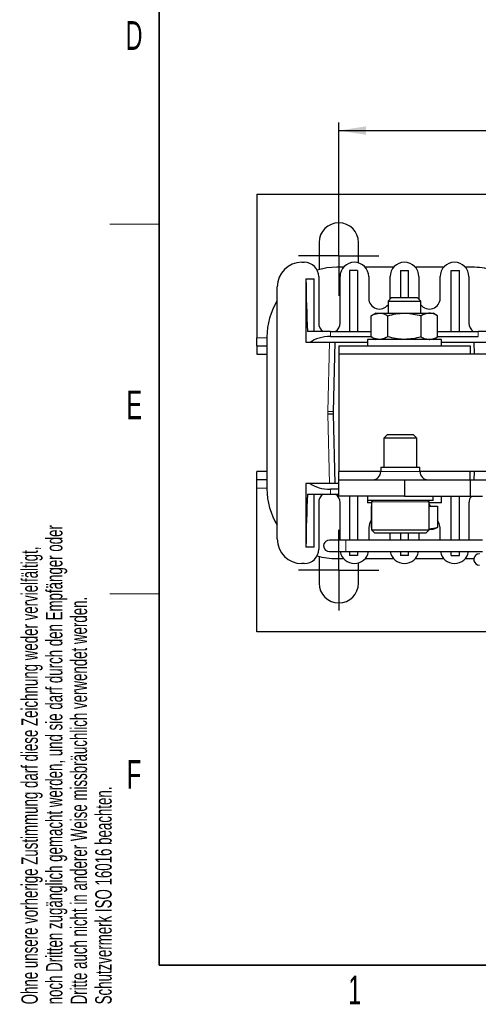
# Model space of a CAD drawing. Header units: millimetres. Extents: x 5 to 418, y 2 to 292.
# Tile 1 of 32: x 9 to 65, y 7 to 127. Entities that reach past the tile are written whole.
import ezdxf

# ---------------------------------------------------------------- set-up
doc = ezdxf.new("R2010")
doc.units = ezdxf.units.MM
doc.layers.add('SLD-0', color=7, linetype='Continuous')
doc.styles.add('SLDTEXTSTYLE0', font='TXT', dxfattribs={"width": 0.605})
doc.dimstyles.new('SLDDIMSTYLE0', dxfattribs={"dimtxt": 3.5, "dimasz": 3.302, "dimexe": 0, "dimexo": 0.0625, "dimgap": 0.875, "dimtad": 1, "dimrnd": 1e-09, "dimzin": 12, "dimdsep": 46, "dimtxsty": 'SLDTEXTSTYLE0', "dimsah": 1, "dimcen": 0.09, "dimadec": 0, "dimazin": 3, "dimtfac": 1, "dimtofl": 0, "dimtmove": 0, "dimatfit": 3, "dimfxl": 1, "dimfrac": 2, "dimtolj": 1, "dimtzin": 12, "dimarcsym": 0})

# ---------------------------------------------------------------- blocks, each defined once
blk = doc.blocks.new('SW_NOTE_0_1')
at = {"layer": 'SLD-0', "color": 0, "char_height": 2, "attachment_point": 1, "rotation": 90, "style": 'SLDTEXTSTYLE0'}
for s, insert in [('noch Dritten zugänglich gemacht werden, und sie darf durch den Empfänger oder', (0.42, 0)), ('Ohne unsere vorherige Zustimmung darf diese Zeichnung weder vervielfältigt,', (-2.58, 0)), ('Dritte auch nicht in anderer Weise missbräuchlich verwendet werden.', (3.42, 0)), ('Schutzvermerk ISO 16016 beachten.', (6.42, 0))]:
    blk.add_mtext(s, dxfattribs=dict(at, insert=insert))
blk = doc.blocks.new('_D_4')
at = {"layer": 'SLD-0'}
for p, q in [((47.9, 103.33), (47.9, 114.67)), ((127.9, 103.33), (127.9, 114.67)), ((47.9, 113.67), (127.9, 113.67))]:
    blk.add_line(p, q, dxfattribs=at)
for points in [[(47.9, 113.67), (51.2, 113.16), (51.2, 114.18)], [(127.9, 113.67), (124.6, 114.18), (124.6, 113.16)]]:
    blk.add_solid(points, dxfattribs=at)
at = {"layer": 'SLD-0', "insert": (85.23, 118.18), "char_height": 3.5, "attachment_point": 1, "style": 'SLDTEXTSTYLE0'}
blk.add_mtext('80', dxfattribs=at)
blk = doc.blocks.new('SW_CENTERMARKSYMBOL_0')
at = {"layer": 'SLD-0', "color": 0}
for p, q in [((0, 2.5), (0, 4.9)), ((0, 0), (0, 2.5)), ((-2.5, 0), (-4.9, 0)), ((0, 0), (-2.5, 0)), ((0, 0), (0, -2.5)), ((0, 0), (2.5, 0)), ((2.5, 0), (4.9, 0)), ((0, -2.5), (0, -4.9))]:
    blk.add_line(p, q, dxfattribs=at)
blk = doc.blocks.new('SW_CENTERMARKSYMBOL_3')
at = {"layer": 'SLD-0', "color": 0}
for p, q in [((0, 2.5), (0, 4.9)), ((0, 0), (0, 2.5)), ((-2.5, 0), (-4.9, 0)), ((0, 0), (-2.5, 0)), ((0, 0), (0, -2.5)), ((0, 0), (2.5, 0)), ((2.5, 0), (4.9, 0)), ((0, -2.5), (0, -4.9))]:
    blk.add_line(p, q, dxfattribs=at)

msp = doc.modelspace()

# ---------------------------------------------------------------- linework, layer by layer
at = {"color": 7, "linetype": 'Continuous', "lineweight": 25}
for p, q in [((37.903, 105.93), (137.903, 105.93)), ((37.903, 105.93), (37.903, 88.43)), ((45.503, 100.03), (45.503, 96.83)), ((50.303, 97.558), (50.303, 100.03)), ((43.403, 97.63), (43.703, 97.63)), ((45.503, 96.83), (45.504, 96.754)), ((48.484, 97.03), (47.653, 97.03)), ((50.203, 96.63), (49.203, 96.63)), ((49.203, 96.63), (49.203, 89.18)), ((50.203, 96.63), (50.203, 89.18)), ((54.584, 97.03), (51.122, 97.03)), ((55.403, 96.63), (56.403, 96.63)), ((55.403, 96.63), (55.403, 93.33)), ((56.403, 93.33), (56.403, 96.63)), ((60.684, 97.03), (57.222, 97.03)), ((61.603, 89.18), (61.603, 96.63)), ((61.603, 96.63), (62.603, 96.63)), ((62.603, 89.18), (62.603, 96.63)), ((64.153, 97.03), (63.322, 97.03)), ((43.903, 95.63), (43.903, 87.88)), ((43.903, 95.63), (44.903, 95.63)), ((44.903, 89.18), (44.903, 95.63)), ((45.453, 95.88), (45.453, 90.23)), ((48.053, 90.23), (48.053, 95.88)), ((51.553, 95.88), (51.553, 93.23)), ((54.153, 93.23), (54.153, 95.88)), ((57.653, 95.88), (57.653, 93.23)), ((60.253, 93.23), (60.253, 95.88)), ((63.753, 95.88), (63.753, 90.23)), ((40.403, 63.93), (40.403, 94.63)), ((54.332, 93.33), (53.903, 92.901)), ((53.903, 92.901), (53.903, 91.43)), ((53.903, 92.901), (54.903, 92.901)), ((54.15, 93.148), (54.153, 93.23)), ((54.332, 93.33), (55.118, 93.33)), ((54.903, 92.901), (57.903, 92.901)), ((55.118, 93.33), (57.473, 93.33)), ((57.903, 92.901), (57.473, 93.33)), ((57.653, 93.23), (57.656, 93.148)), ((57.903, 91.43), (57.903, 92.901)), ((52.403, 91.43), (51.861, 91.118)), ((52.403, 91.43), (52.872, 91.43)), ((52.872, 91.43), (55.903, 91.43)), ((55.903, 91.43), (58.934, 91.43)), ((58.934, 91.43), (59.403, 91.43)), ((59.944, 91.118), (59.403, 91.43)), ((51.861, 88.543), (51.861, 91.118)), ((53.882, 88.543), (53.882, 91.118)), ((57.924, 88.543), (57.924, 91.118)), ((59.944, 88.543), (59.944, 91.118)), ((46.901, 89.18), (44.107, 89.18)), ((46.901, 89.18), (51.861, 89.18)), ((59.944, 89.18), (64.905, 89.18)), ((67.699, 89.18), (64.905, 89.18)), ((37.903, 87.43), (37.903, 88.43)), ((39.153, 88.53), (39.153, 70.03)), ((43.903, 87.88), (44.429, 87.88)), ((44.429, 87.88), (51.403, 87.88)), ((46.901, 88.58), (51.861, 88.58)), ((47.253, 79.43), (47.454, 87.88)), ((51.403, 88.23), (51.403, 87.43)), ((60.403, 88.23), (51.403, 88.23)), ((51.861, 88.543), (52.403, 88.23)), ((59.403, 88.23), (59.944, 88.543)), ((59.944, 88.58), (64.905, 88.58)), ((60.403, 87.43), (60.403, 88.23)), ((60.403, 87.88), (67.376, 87.88)), ((64.352, 87.88), (64.386, 86.43)), ((37.903, 87.43), (37.903, 86.43)), ((37.903, 87.43), (39.153, 87.43)), ((37.903, 86.43), (39.153, 86.43)), ((47.903, 87.43), (47.903, 86.43)), ((47.903, 87.43), (63.903, 87.43)), ((127.903, 86.43), (47.903, 86.43)), ((47.903, 86.43), (47.903, 72.13)), ((63.903, 87.43), (63.903, 86.43)), ((47.253, 79.43), (46.553, 79.439)), ((47.253, 79.13), (47.253, 79.43)), ((47.253, 79.13), (46.553, 79.122)), ((47.454, 70.68), (47.253, 79.13)), ((53.832, 76.63), (53.403, 76.201)), ((53.403, 76.201), (53.403, 72.68)), ((57.403, 76.201), (53.403, 76.201)), ((53.832, 76.63), (56.973, 76.63)), ((57.403, 76.201), (56.973, 76.63)), ((57.403, 72.68), (57.403, 76.201)), ((37.903, 71.13), (37.903, 72.13)), ((39.153, 72.13), (37.903, 72.13)), ((47.903, 71.13), (47.903, 72.13)), ((53.013, 72.13), (47.903, 72.13)), ((53.013, 72.68), (53.013, 72.13)), ((53.013, 72.68), (57.793, 72.68)), ((57.793, 72.13), (57.793, 72.68)), ((66.153, 72.13), (57.793, 72.13)), ((63.903, 71.13), (63.903, 72.13)), ((64.386, 72.13), (64.362, 71.13)), ((39.153, 71.13), (37.903, 71.13)), ((37.903, 70.13), (37.903, 71.13)), ((47.903, 69.13), (47.903, 71.13)), ((47.903, 71.13), (55.903, 71.13)), ((55.903, 71.13), (55.903, 69.13)), ((55.903, 71.13), (63.903, 71.13)), ((63.903, 71.13), (63.903, 69.13)), ((63.903, 71.13), (66.153, 71.13)), ((37.903, 52.63), (37.903, 70.13)), ((43.903, 70.68), (43.903, 62.93)), ((44.429, 70.68), (43.903, 70.68)), ((47.903, 70.68), (44.429, 70.68)), ((47.903, 69.98), (46.901, 69.98)), ((44.107, 69.38), (46.901, 69.38)), ((44.903, 62.93), (44.903, 69.38)), ((46.901, 69.38), (47.903, 69.38)), ((55.903, 69.13), (47.903, 69.13)), ((49.203, 69.13), (49.203, 63.78)), ((50.203, 69.13), (50.203, 63.78)), ((51.403, 69.13), (51.403, 68.63)), ((51.403, 68.63), (51.403, 68.33)), ((59.403, 68.63), (51.403, 68.63)), ((51.903, 68.43), (51.903, 65.03)), ((55.903, 69.13), (63.903, 69.13)), ((58.903, 65.03), (58.903, 68.43)), ((59.403, 68.63), (59.403, 69.13)), ((60.403, 68.33), (60.403, 69.13)), ((61.603, 63.78), (61.603, 69.13)), ((62.603, 63.78), (62.603, 69.13)), ((63.903, 69.13), (65.403, 69.13)), ((45.453, 68.33), (45.453, 62.68)), ((48.053, 63.78), (48.053, 68.33)), ((51.903, 68.33), (51.403, 68.33)), ((51.861, 67.93), (51.861, 65.328)), ((51.861, 67.93), (51.903, 67.93)), ((60.403, 68.33), (58.903, 68.33)), ((59.074, 67.93), (58.903, 68.227)), ((58.903, 67.93), (59.944, 67.93)), ((59.944, 67.93), (59.944, 65.328)), ((63.753, 68.33), (63.753, 63.78)), ((51.553, 65.33), (51.553, 63.78)), ((51.861, 65.328), (51.903, 65.312)), ((51.903, 65.03), (52.303, 64.63)), ((51.903, 65.03), (58.903, 65.03)), ((58.503, 64.63), (58.903, 65.03)), ((58.934, 65.13), (59.403, 65.13)), ((59.403, 65.13), (59.944, 65.328)), ((60.253, 63.78), (60.253, 65.33)), ((48.753, 63.78), (46.753, 63.78)), ((65.403, 63.78), (48.753, 63.78)), ((58.503, 64.63), (52.303, 64.63)), ((54.153, 63.78), (54.153, 64.63)), ((55.403, 64.63), (55.403, 63.78)), ((56.403, 63.78), (56.403, 64.63)), ((57.653, 64.63), (57.653, 63.78)), ((44.903, 62.93), (43.903, 62.93)), ((46.753, 62.38), (48.753, 62.38)), ((48.753, 62.38), (65.403, 62.38)), ((49.203, 62.38), (49.203, 61.93)), ((50.203, 62.38), (50.203, 61.93)), ((55.403, 62.38), (55.403, 61.93)), ((56.403, 61.93), (56.403, 62.38)), ((61.603, 61.93), (61.603, 62.38)), ((62.603, 61.93), (62.603, 62.38)), ((45.504, 61.807), (45.503, 61.73)), ((45.503, 61.73), (45.503, 58.53)), ((47.653, 61.53), (48.484, 61.53)), ((50.203, 61.93), (49.203, 61.93)), ((51.122, 61.53), (54.584, 61.53)), ((56.403, 61.93), (55.403, 61.93)), ((57.222, 61.53), (60.684, 61.53)), ((61.603, 61.93), (62.603, 61.93)), ((63.322, 61.53), (64.153, 61.53)), ((64.153, 61.53), (64.36, 61.533)), ((43.703, 60.93), (43.403, 60.93)), ((50.303, 58.53), (50.303, 61.003)), ((137.903, 52.63), (37.903, 52.63))]:
    msp.add_line(p, q, dxfattribs=at)
at = {"color": 7, "linetype": 'Continuous', "lineweight": 18}
for p, q in [((46.901, 89.18), (46.901, 88.58)), ((64.905, 88.58), (64.905, 89.18)), ((37.903, 88.43), (39.153, 88.43)), ((46.754, 87.88), (46.553, 79.439)), ((46.553, 79.439), (46.553, 79.122)), ((46.553, 79.122), (46.754, 70.68)), ((53.013, 72.13), (57.793, 72.13)), ((39.153, 70.13), (37.903, 70.13)), ((46.901, 69.38), (46.901, 69.98)), ((58.903, 68.43), (51.903, 68.43)), ((48.753, 63.78), (48.753, 62.556)), ((48.753, 62.556), (48.753, 62.38))]:
    msp.add_line(p, q, dxfattribs=at)
at = {"color": 7, "linetype": 'Continuous', "lineweight": 25, "flags": 128}
for points in [[(47.653, 97.03), (46.443, 96.944), (45.258, 96.686), (45.257, 96.686)], [(51.861, 66.171), (51.652, 65.828), (51.553, 65.33)], [(60.253, 65.33), (60.154, 65.828), (59.944, 66.171)], [(46.289, 62.556), (46.525, 62.419), (46.753, 62.38)], [(65.053, 62.13), (65.011, 62.129), (64.747, 62.06)]]:
    msp.add_lwpolyline(points, dxfattribs=at)
at = {"color": 7, "linetype": 'Continuous', "lineweight": 25}
for centre, radius, start, end in [((47.903, 100.03), 2.4, 0, 180), ((43.403, 94.63), 3, 90, 180), ((43.703, 95.88), 1.75, 0, 90), ((49.803, 95.88), 1.75, 0, 180), ((55.903, 95.88), 1.75, 0, 180), ((62.003, 95.88), 1.75, 0, 180), ((64.153, 88.53), 8.5, 73.62555, 90), ((47.653, 88.53), 8.5, 148.53302, 180), ((52.853, 93.23), 1.3, 180, 323.87107), ((58.953, 93.23), 1.3, 216.12893, 0), ((46.753, 90.23), 1.3, 180, 233.87107), ((46.753, 90.23), 1.3, 306.12893, 0), ((65.053, 90.23), 1.3, 180, 233.87107), ((52.013, 72.13), 1, 270, 0), ((58.793, 72.13), 1, 180, 270), ((47.653, 70.03), 8.5, 180, 211.46698), ((46.753, 68.33), 1.3, 126.12893, 180), ((46.753, 68.33), 1.3, 0, 53.87107), ((52.103, 68.43), 0.2, 90, 180), ((58.703, 68.43), 0.2, 0, 90), ((65.053, 68.33), 1.3, 142.02013, 180), ((43.403, 63.93), 3, 180, 270), ((46.753, 63.08), 0.7, 90, 228.49757), ((43.703, 62.68), 1.75, 270, 0), ((49.803, 62.68), 1.75, 189.87089, 350.12911), ((55.903, 62.68), 1.75, 189.87089, 350.12911), ((62.003, 62.68), 1.75, 189.87089, 350.12911), ((47.653, 70.03), 8.5, 253.62555, 270), ((65.053, 61.43), 0.7, 115.9423, 270), ((47.903, 58.53), 2.4, 180, 0)]:
    msp.add_arc(centre, radius, start, end, dxfattribs=at)
for centre, major_axis, ratio, start_param, end_param in [((46.901, 96.28), (0, 19.5), 0.1538462, 1.6041358, 1.9434654), ((46.901, 86.965), (3, 0), 0.5384615, 1.5707963, 2.539138), ((46.901, 71.596), (3, 0), 0.5384615, 3.7440473, 4.712389), ((46.901, 62.28), (0, 19.5), 0.1538462, 1.1981273, 1.5374568)]:
    msp.add_ellipse(centre, major_axis=major_axis, ratio=ratio, start_param=start_param, end_param=end_param, dxfattribs=at)
for points, knots in [([(51.861, 91.118), (51.923, 91.153), (52.252, 91.337), (52.594, 91.389), (52.872, 91.43)], [0, 0, 0, 0, 0.1873629, 1, 1, 1, 1]), ([(52.872, 91.43), (52.945, 91.428), (53.287, 91.414), (53.62, 91.248), (53.882, 91.118)], [0, 0, 0, 0, 0.213336, 1, 1, 1, 1]), ([(53.882, 91.118), (54.21, 91.205), (54.873, 91.382), (55.557, 91.414), (55.903, 91.43)], [0, 0, 0, 0, 0.495458, 1, 1, 1, 1]), ([(55.903, 91.43), (55.951, 91.43), (56.633, 91.426), (57.302, 91.266), (57.924, 91.118)], [0, 0, 0, 0, 0.0701742, 1, 1, 1, 1]), ([(58.934, 91.43), (58.91, 91.43), (58.569, 91.426), (58.235, 91.266), (57.924, 91.118)], [0, 0, 0, 0, 0.0701742, 1, 1, 1, 1]), ([(59.944, 91.118), (59.78, 91.205), (59.449, 91.382), (59.107, 91.414), (58.934, 91.43)], [0, 0, 0, 0, 0.495458, 1, 1, 1, 1]), ([(52.872, 88.23), (52.594, 88.272), (52.252, 88.323), (51.923, 88.508), (51.861, 88.543)], [0, 0, 0, 0, 0.8126371, 1, 1, 1, 1]), ([(53.882, 88.543), (53.62, 88.413), (53.287, 88.247), (52.945, 88.233), (52.872, 88.23)], [0, 0, 0, 0, 0.786664, 1, 1, 1, 1]), ([(55.903, 88.23), (55.855, 88.231), (55.173, 88.235), (54.504, 88.395), (53.882, 88.543)], [0, 0, 0, 0, 0.0701742, 1, 1, 1, 1]), ([(57.924, 88.543), (57.595, 88.456), (56.933, 88.279), (56.248, 88.247), (55.903, 88.23)], [0, 0, 0, 0, 0.495458, 1, 1, 1, 1]), ([(57.924, 88.543), (58.088, 88.456), (58.419, 88.279), (58.761, 88.247), (58.934, 88.23)], [0, 0, 0, 0, 0.495458, 1, 1, 1, 1]), ([(58.934, 88.23), (58.958, 88.231), (59.299, 88.235), (59.633, 88.395), (59.944, 88.543)], [0, 0, 0, 0, 0.0701742, 1, 1, 1, 1]), ([(59.944, 65.328), (59.934, 65.324), (59.601, 65.203), (59.262, 65.166), (58.934, 65.13)], [0, 0, 0, 0, 0.03111773, 1, 1, 1, 1])]:
    msp.add_open_spline(points, degree=3, knots=knots, dxfattribs=at)
at = {"layer": 'SLD-0', "lineweight": 35}
for p, q in [((26, 282.5), (26, 12)), ((26, 12), (408, 12))]:
    msp.add_line(p, q, dxfattribs=at)
at = {"layer": 'SLD-0', "lineweight": 18}
for p, q in [((20, 102.25), (26, 102.25)), ((20, 57.25), (26, 57.25))]:
    msp.add_line(p, q, dxfattribs=at)

# ---------------------------------------------------------------- block references
at = {"layer": 'SLD-0'}
for name, p in [('SW_NOTE_0_1', (11.808, 7.238)), ('SW_CENTERMARKSYMBOL_0', (47.903, 98.43)), ('SW_CENTERMARKSYMBOL_3', (47.903, 60.13))]:
    msp.add_blockref(name, p, dxfattribs=at)

# ---------------------------------------------------------------- texts
at = {"layer": 'SLD-0', "char_height": 3.5, "attachment_point": 2, "style": 'SLDTEXTSTYLE0'}
for s, insert in [('D', (22.96, 127.001)), ('E', (22.982, 82.001)), ('F', (22.954, 37.001)), ('1', (49.853, 10.743))]:
    msp.add_mtext(s, dxfattribs=dict(at, insert=insert))

# ---------------------------------------------------------------- dimensions: what is measured, and where the dimension line sits
at = {"layer": 'SLD-0'}
dim = msp.add_linear_dim(base=(127.903, 113.669), p1=(47.903, 103.33), p2=(127.903, 103.33), dimstyle='SLDDIMSTYLE0', dxfattribs=at)
dim.commit()
dim.dimension.update_dxf_attribs({"geometry": '_D_4', "text_midpoint": (87.903, 113.669), "dimtype": 160})

doc.saveas('drawing.dxf')
